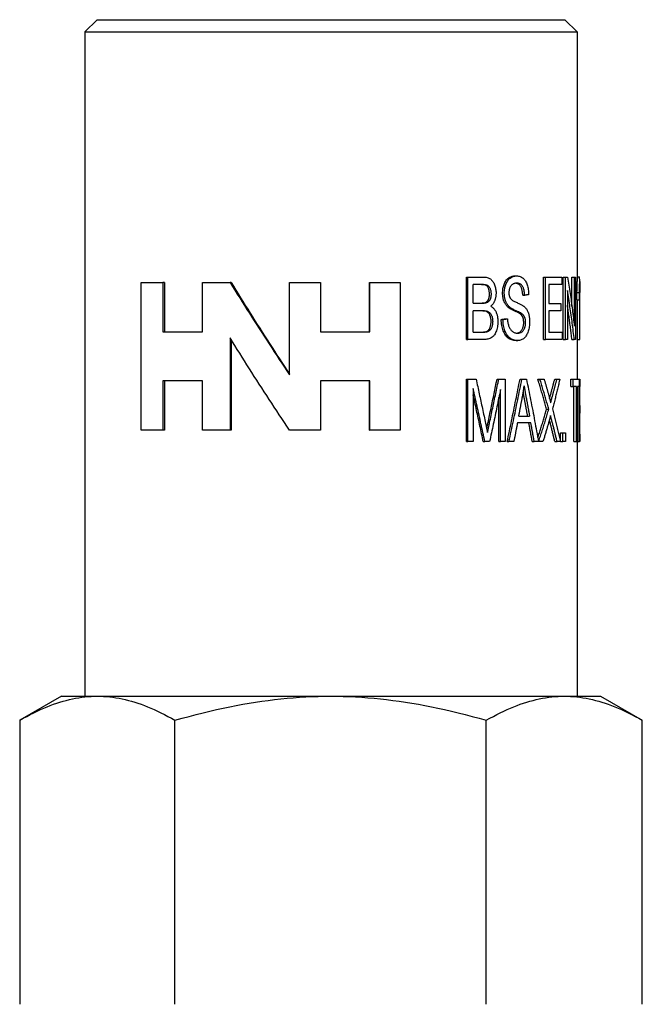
# Model space of a CAD drawing. Header units: millimetres. Extents: x 51 to 3773, y 35 to 413.
# Tile 4 of 11: x 298 to 323, y 270 to 310. Entities that reach past the tile are written whole.
import ezdxf

# ---------------------------------------------------------------- set-up
doc = ezdxf.new("R2010")
doc.units = ezdxf.units.MM
doc.layers.add('DETAIL', color=2, linetype='Continuous')

msp = doc.modelspace()

# ---------------------------------------------------------------- linework, layer by layer
at = {"layer": 'DETAIL'}
for p, q in [((301.228, 310.17), (300.728, 309.67)), ((301.228, 310.17), (320.228, 310.17)), ((320.228, 310.17), (320.728, 309.67)), ((300.728, 309.67), (320.728, 309.67)), ((300.728, 309.67), (300.728, 282.67)), ((320.728, 309.67), (320.728, 299.526)), ((303.023, 299.487), (303.897, 299.487)), ((303.023, 293.487), (303.023, 299.487)), ((303.897, 299.487), (303.897, 297.487)), ((303.965, 299.487), (303.897, 299.487)), ((303.965, 299.487), (303.965, 297.487)), ((305.511, 299.487), (306.63, 299.487)), ((305.511, 297.487), (305.511, 299.487)), ((306.671, 299.487), (306.63, 299.487)), ((309.041, 299.487), (310.296, 299.487)), ((309.041, 295.739), (309.041, 299.487)), ((310.296, 299.487), (310.296, 297.487)), ((310.3, 299.487), (310.296, 299.487)), ((310.3, 299.487), (310.3, 297.487)), ((312.294, 299.487), (312.309, 299.487)), ((312.294, 297.487), (312.294, 299.487)), ((312.309, 299.487), (313.541, 299.487)), ((312.309, 297.487), (312.309, 299.487)), ((313.541, 299.487), (313.541, 293.487)), ((316.225, 299.709), (316.28, 299.709)), ((316.225, 297.169), (316.225, 299.709)), ((316.28, 299.709), (316.907, 299.709)), ((316.28, 297.169), (316.28, 299.709)), ((316.505, 298.643), (316.505, 299.409)), ((316.837, 299.409), (316.505, 299.409)), ((318.192, 299.754), (318.266, 299.754)), ((319.358, 299.709), (319.444, 299.709)), ((319.358, 297.169), (319.358, 299.709)), ((319.444, 299.709), (320.097, 299.709)), ((319.444, 297.169), (319.444, 299.709)), ((319.578, 299.409), (319.578, 298.633)), ((320.097, 299.409), (319.578, 299.409)), ((320.097, 299.709), (320.097, 299.409)), ((320.152, 299.709), (320.246, 299.709)), ((320.152, 297.169), (320.152, 299.709)), ((320.246, 299.709), (320.335, 299.709)), ((320.246, 297.169), (320.246, 299.709)), ((320.515, 299.709), (320.613, 299.709)), ((320.515, 298.515), (320.515, 299.709)), ((320.613, 299.709), (320.663, 299.709)), ((320.613, 297.715), (320.613, 299.709)), ((320.663, 299.709), (320.663, 297.169)), ((320.728, 299.719), (320.827, 299.719)), ((320.828, 299.526), (320.828, 299.136)), ((318.518, 298.97), (318.596, 298.97)), ((320.33, 299.163), (320.33, 297.169)), ((320.716, 299.082), (320.816, 299.082)), ((320.716, 298.78), (320.716, 299.082)), ((320.816, 298.78), (320.816, 299.082)), ((320.828, 297.169), (320.828, 299.118)), ((316.505, 298.643), (316.863, 298.643)), ((319.578, 298.633), (320.069, 298.633)), ((320.069, 298.633), (320.069, 298.333)), ((320.716, 298.78), (320.816, 298.78)), ((320.728, 298.78), (320.728, 295.559)), ((316.505, 297.469), (316.505, 298.342)), ((316.888, 298.342), (316.505, 298.342)), ((317.901, 298.501), (317.973, 298.501)), ((318.405, 298.217), (318.482, 298.217)), ((319.578, 298.333), (319.578, 297.469)), ((320.069, 298.333), (319.578, 298.333)), ((317.643, 297.986), (317.712, 297.986)), ((317.824, 298.013), (317.895, 298.013)), ((303.897, 297.487), (305.511, 297.487)), ((310.296, 297.487), (312.309, 297.487)), ((316.505, 297.469), (316.917, 297.469)), ((317, 297.481), (317.063, 297.481)), ((319.578, 297.469), (320.115, 297.469)), ((320.115, 297.469), (320.115, 297.169)), ((306.63, 297.235), (306.63, 293.487)), ((306.671, 297.169), (306.671, 293.487)), ((316.225, 297.169), (316.28, 297.169)), ((316.916, 297.169), (316.28, 297.169)), ((318.242, 297.127), (318.317, 297.127)), ((319.358, 297.169), (319.444, 297.169)), ((320.115, 297.169), (319.444, 297.169)), ((320.152, 297.169), (320.246, 297.169)), ((320.33, 297.169), (320.246, 297.169)), ((320.511, 297.169), (320.609, 297.169)), ((320.663, 297.169), (320.609, 297.169)), ((320.728, 297.169), (320.828, 297.169)), ((303.897, 295.487), (303.897, 293.487)), ((305.511, 295.487), (303.897, 295.487)), ((303.965, 295.487), (303.965, 293.487)), ((305.511, 293.487), (305.511, 295.487)), ((310.296, 295.487), (310.296, 293.487)), ((312.309, 295.487), (310.296, 295.487)), ((310.3, 295.487), (310.3, 293.487)), ((312.294, 293.487), (312.294, 295.487)), ((312.309, 293.487), (312.309, 295.487)), ((316.228, 295.559), (316.283, 295.559)), ((316.228, 293.019), (316.228, 295.559)), ((316.283, 295.559), (316.62, 295.559)), ((316.283, 293.019), (316.283, 295.559)), ((317.473, 295.559), (317.541, 295.559)), ((317.541, 295.559), (317.805, 295.559)), ((317.805, 295.559), (317.805, 293.019)), ((318.405, 295.559), (318.482, 295.559)), ((318.482, 295.559), (318.667, 295.559)), ((319.129, 295.559), (319.213, 295.559)), ((319.213, 295.559), (319.383, 295.559)), ((319.813, 295.559), (319.904, 295.559)), ((319.904, 295.559), (320.023, 295.559)), ((320.464, 295.559), (320.561, 295.559)), ((320.464, 295.259), (320.464, 295.559)), ((320.561, 295.559), (320.804, 295.559)), ((320.561, 295.259), (320.561, 295.559)), ((320.804, 295.559), (320.819, 295.559)), ((320.804, 295.559), (320.804, 295.259)), ((320.819, 295.559), (320.828, 295.559)), ((320.819, 293.019), (320.819, 295.559)), ((320.828, 295.559), (320.828, 295.259)), ((316.5, 295.182), (316.5, 293.019)), ((317.616, 293.019), (317.616, 295.145)), ((320.464, 295.259), (320.561, 295.259)), ((320.693, 295.259), (320.561, 295.259)), ((320.595, 293.019), (320.595, 295.259)), ((320.693, 293.019), (320.693, 295.259)), ((320.734, 295.259), (320.734, 293.019)), ((320.804, 295.259), (320.734, 295.259)), ((320.827, 295.259), (320.827, 294.483)), ((320.828, 295.259), (320.827, 295.259)), ((317.547, 293.019), (317.547, 294.814)), ((319.484, 294.338), (319.572, 294.338)), ((320.827, 294.483), (320.828, 294.483)), ((320.827, 294.183), (320.827, 293.319)), ((320.828, 294.183), (320.827, 294.183)), ((320.828, 294.483), (320.828, 294.183)), ((318.843, 293.788), (318.302, 293.788)), ((318.354, 294.061), (318.794, 294.061)), ((303.897, 293.487), (303.023, 293.487)), ((303.965, 293.487), (303.897, 293.487)), ((306.63, 293.487), (305.511, 293.487)), ((306.671, 293.487), (306.63, 293.487)), ((310.296, 293.487), (309.041, 293.487)), ((310.3, 293.487), (310.296, 293.487)), ((312.294, 293.487), (312.309, 293.487)), ((313.541, 293.487), (312.309, 293.487)), ((320.056, 293.374), (320.149, 293.374)), ((320.056, 293.019), (320.056, 293.374)), ((320.149, 293.374), (320.249, 293.374)), ((320.149, 293.019), (320.149, 293.374)), ((320.249, 293.374), (320.249, 293.019)), ((316.228, 293.019), (316.283, 293.019)), ((316.5, 293.019), (316.283, 293.019)), ((316.914, 293.019), (316.976, 293.019)), ((317.168, 293.019), (316.976, 293.019)), ((317.547, 293.019), (317.616, 293.019)), ((317.805, 293.019), (317.616, 293.019)), ((317.882, 293.019), (317.954, 293.019)), ((318.152, 293.019), (317.954, 293.019)), ((318.901, 293.019), (318.983, 293.019)), ((319.157, 293.019), (318.983, 293.019)), ((319.157, 293.019), (319.162, 293.019)), ((319.337, 293.019), (319.162, 293.019)), ((319.82, 293.019), (319.911, 293.019)), ((320.045, 293.019), (319.911, 293.019)), ((320.056, 293.019), (320.149, 293.019)), ((320.249, 293.019), (320.149, 293.019)), ((320.595, 293.019), (320.693, 293.019)), ((320.734, 293.019), (320.693, 293.019)), ((320.728, 293.019), (320.728, 282.67)), ((320.734, 293.019), (320.819, 293.019)), ((320.828, 293.019), (320.819, 293.019)), ((320.827, 293.319), (320.828, 293.319)), ((320.828, 293.319), (320.828, 293.019)), ((299.778, 282.67), (298.095, 281.698)), ((299.778, 282.67), (301.237, 282.67)), ((301.237, 282.67), (310.711, 282.67)), ((310.711, 282.67), (320.203, 282.67)), ((320.203, 282.67), (321.678, 282.67)), ((321.678, 282.67), (323.361, 281.698)), ((298.084, 281.692), (298.084, 270.148)), ((304.389, 270.148), (304.389, 281.692)), ((317.033, 270.148), (317.033, 281.692)), ((323.372, 281.692), (323.361, 281.698)), ((323.372, 270.148), (323.372, 281.692))]:
    msp.add_line(p, q, dxfattribs=at)
at = {"layer": 'DETAIL', "flags": 128}
for points in [[(306.63, 299.487), (306.726, 299.331), (306.823, 299.175), (306.92, 299.019), (307.018, 298.862), (307.116, 298.706), (307.215, 298.55), (307.313, 298.394), (307.413, 298.238), (307.512, 298.082), (307.612, 297.926), (307.712, 297.769), (307.813, 297.613), (307.914, 297.457), (308.015, 297.301), (308.117, 297.145), (308.218, 296.989), (308.32, 296.833), (308.423, 296.676), (308.525, 296.52), (308.628, 296.364), (308.731, 296.208), (308.834, 296.052), (308.938, 295.896), (309.041, 295.739)], [(306.671, 299.487), (306.765, 299.332), (306.861, 299.177), (306.956, 299.022), (307.052, 298.867), (307.149, 298.712), (307.245, 298.557), (307.343, 298.401), (307.44, 298.246), (307.538, 298.091), (307.636, 297.936), (307.735, 297.781), (307.834, 297.626), (307.933, 297.471), (308.032, 297.316), (308.132, 297.161), (308.232, 297.006), (308.333, 296.851), (308.433, 296.695), (308.534, 296.54), (308.635, 296.385), (308.736, 296.23), (308.838, 296.075), (308.939, 295.92), (309.041, 295.765)], [(317.163, 299.02), (317.163, 299.051), (317.161, 299.081), (317.158, 299.11), (317.154, 299.138), (317.149, 299.166), (317.143, 299.192), (317.135, 299.217), (317.126, 299.242), (317.116, 299.265), (317.106, 299.286), (317.094, 299.305), (317.081, 299.323), (317.067, 299.338), (317.052, 299.352), (317.036, 299.363), (317.019, 299.373), (317, 299.382), (316.978, 299.389), (316.952, 299.395), (316.924, 299.4), (316.892, 299.404), (316.857, 299.407), (316.818, 299.409), (316.776, 299.409)], [(316.837, 299.409), (316.879, 299.409), (316.918, 299.407), (316.954, 299.404), (316.986, 299.4), (317.015, 299.395), (317.04, 299.389), (317.063, 299.382), (317.082, 299.373), (317.099, 299.363), (317.115, 299.352), (317.13, 299.338), (317.144, 299.323), (317.157, 299.305), (317.169, 299.286), (317.18, 299.265), (317.19, 299.242), (317.199, 299.217), (317.207, 299.192), (317.213, 299.166), (317.218, 299.138), (317.222, 299.11), (317.225, 299.081), (317.227, 299.051), (317.228, 299.02)], [(316.907, 299.709), (316.952, 299.708), (316.995, 299.704), (317.035, 299.698), (317.073, 299.69), (317.108, 299.679), (317.141, 299.666), (317.172, 299.65), (317.201, 299.632), (317.227, 299.611), (317.252, 299.588), (317.276, 299.562), (317.298, 299.534), (317.318, 299.503), (317.337, 299.469), (317.354, 299.433), (317.37, 299.395), (317.384, 299.354), (317.397, 299.314), (317.407, 299.273), (317.415, 299.231), (317.422, 299.189), (317.427, 299.146), (317.43, 299.103), (317.43, 299.059)], [(317.697, 299.053), (317.698, 299.101), (317.701, 299.148), (317.706, 299.194), (317.713, 299.24), (317.722, 299.284), (317.733, 299.328), (317.745, 299.371), (317.76, 299.413), (317.776, 299.453), (317.794, 299.491), (317.814, 299.527), (317.835, 299.56), (317.859, 299.59), (317.884, 299.618), (317.91, 299.644), (317.938, 299.667), (317.968, 299.687), (317.998, 299.705), (318.028, 299.72), (318.06, 299.732), (318.092, 299.742), (318.124, 299.748), (318.158, 299.752), (318.192, 299.754)], [(317.767, 299.053), (317.768, 299.101), (317.771, 299.148), (317.776, 299.194), (317.783, 299.24), (317.792, 299.284), (317.803, 299.328), (317.815, 299.371), (317.83, 299.413), (317.846, 299.453), (317.865, 299.491), (317.885, 299.527), (317.907, 299.56), (317.93, 299.59), (317.955, 299.618), (317.982, 299.644), (318.01, 299.667), (318.04, 299.687), (318.07, 299.705), (318.101, 299.72), (318.133, 299.732), (318.165, 299.742), (318.198, 299.748), (318.232, 299.752), (318.266, 299.754)], [(318.274, 299.458), (318.247, 299.457), (318.222, 299.454), (318.197, 299.451), (318.174, 299.445), (318.152, 299.438), (318.131, 299.43), (318.111, 299.419), (318.093, 299.408), (318.075, 299.394), (318.059, 299.38), (318.044, 299.363), (318.031, 299.345), (318.018, 299.326), (318.007, 299.307), (317.997, 299.286), (317.987, 299.265), (317.979, 299.244), (317.972, 299.222), (317.966, 299.199), (317.961, 299.176), (317.958, 299.152), (317.955, 299.127), (317.953, 299.102), (317.953, 299.076)], [(318.518, 298.97), (318.516, 299.007), (318.512, 299.043), (318.508, 299.077), (318.504, 299.11), (318.498, 299.141), (318.492, 299.171), (318.485, 299.2), (318.477, 299.227), (318.468, 299.252), (318.459, 299.276), (318.449, 299.299), (318.438, 299.32), (318.426, 299.339), (318.414, 299.358), (318.4, 299.374), (318.386, 299.389), (318.37, 299.403), (318.354, 299.415), (318.336, 299.426), (318.318, 299.435), (318.299, 299.442), (318.278, 299.448), (318.257, 299.453), (318.235, 299.456)], [(318.266, 299.754), (318.304, 299.752), (318.34, 299.748), (318.374, 299.741), (318.408, 299.731), (318.44, 299.718), (318.47, 299.703), (318.5, 299.684), (318.528, 299.663), (318.555, 299.639), (318.58, 299.612), (318.603, 299.582), (318.625, 299.55), (318.645, 299.515), (318.663, 299.478), (318.68, 299.438), (318.695, 299.395), (318.708, 299.35), (318.72, 299.303), (318.73, 299.255), (318.739, 299.206), (318.746, 299.155), (318.751, 299.103), (318.754, 299.05), (318.756, 298.995)], [(318.596, 298.97), (318.593, 299.009), (318.59, 299.047), (318.585, 299.083), (318.58, 299.118), (318.574, 299.151), (318.567, 299.182), (318.559, 299.212), (318.55, 299.239), (318.541, 299.266), (318.53, 299.29), (318.519, 299.313), (318.506, 299.335), (318.493, 299.354), (318.479, 299.372), (318.463, 299.388), (318.447, 299.403), (318.429, 299.416), (318.41, 299.427), (318.39, 299.436), (318.369, 299.444), (318.347, 299.45), (318.324, 299.454), (318.3, 299.457), (318.274, 299.458)], [(320.335, 299.709), (320.349, 299.626), (320.363, 299.543), (320.376, 299.46), (320.389, 299.377), (320.402, 299.294), (320.415, 299.211), (320.428, 299.128), (320.44, 299.045), (320.452, 298.961), (320.465, 298.878), (320.476, 298.795), (320.488, 298.712), (320.5, 298.629), (320.511, 298.546), (320.522, 298.463), (320.533, 298.38), (320.543, 298.297), (320.554, 298.214), (320.564, 298.131), (320.574, 298.048), (320.584, 297.964), (320.594, 297.881), (320.603, 297.798), (320.613, 297.715)], [(320.716, 299.082), (320.717, 299.097), (320.718, 299.112), (320.719, 299.127), (320.72, 299.143), (320.721, 299.159), (320.722, 299.176), (320.723, 299.192), (320.723, 299.21), (320.724, 299.227), (320.725, 299.245), (320.725, 299.264), (320.725, 299.283), (320.726, 299.302), (320.726, 299.321), (320.727, 299.341), (320.727, 299.361), (320.727, 299.382), (320.727, 299.403), (320.727, 299.423), (320.727, 299.444), (320.728, 299.465), (320.728, 299.485), (320.728, 299.505), (320.728, 299.526)], [(320.816, 299.082), (320.818, 299.103), (320.819, 299.124), (320.82, 299.146), (320.822, 299.169), (320.823, 299.193), (320.824, 299.217), (320.824, 299.242), (320.825, 299.268), (320.826, 299.295), (320.826, 299.322), (320.827, 299.35), (320.827, 299.379), (320.827, 299.408), (320.827, 299.437), (320.828, 299.466), (320.828, 299.495), (320.828, 299.523), (320.828, 299.552), (320.828, 299.58), (320.828, 299.608), (320.827, 299.636), (320.827, 299.664), (320.827, 299.691), (320.827, 299.719)], [(317.003, 298.672), (317.016, 298.678), (317.029, 298.686), (317.041, 298.694), (317.052, 298.703), (317.063, 298.712), (317.073, 298.723), (317.083, 298.734), (317.092, 298.745), (317.101, 298.757), (317.109, 298.77), (317.116, 298.784), (317.123, 298.798), (317.13, 298.813), (317.136, 298.829), (317.141, 298.845), (317.146, 298.862), (317.15, 298.88), (317.153, 298.898), (317.156, 298.917), (317.159, 298.936), (317.161, 298.956), (317.162, 298.977), (317.163, 298.998), (317.163, 299.02)], [(317.228, 299.02), (317.227, 298.998), (317.227, 298.977), (317.225, 298.956), (317.223, 298.936), (317.221, 298.917), (317.218, 298.898), (317.214, 298.88), (317.21, 298.862), (317.205, 298.845), (317.2, 298.829), (317.194, 298.813), (317.187, 298.798), (317.18, 298.784), (317.173, 298.77), (317.164, 298.757), (317.156, 298.745), (317.147, 298.734), (317.137, 298.723), (317.126, 298.712), (317.115, 298.703), (317.104, 298.694), (317.092, 298.686), (317.079, 298.678), (317.066, 298.672)], [(317.43, 299.059), (317.43, 299.032), (317.429, 299.005), (317.427, 298.979), (317.425, 298.953), (317.421, 298.927), (317.417, 298.901), (317.412, 298.876), (317.407, 298.851), (317.4, 298.826), (317.393, 298.801), (317.385, 298.777), (317.377, 298.753), (317.368, 298.729), (317.357, 298.707), (317.347, 298.685), (317.335, 298.663), (317.322, 298.643), (317.309, 298.623), (317.295, 298.604), (317.28, 298.586), (317.265, 298.568), (317.248, 298.552), (317.231, 298.536), (317.213, 298.521)], [(317.901, 298.501), (317.885, 298.517), (317.869, 298.534), (317.854, 298.552), (317.839, 298.57), (317.826, 298.588), (317.812, 298.608), (317.8, 298.628), (317.788, 298.648), (317.777, 298.67), (317.767, 298.692), (317.757, 298.714), (317.749, 298.737), (317.74, 298.761), (317.733, 298.785), (317.726, 298.81), (317.72, 298.835), (317.715, 298.861), (317.71, 298.887), (317.706, 298.913), (317.703, 298.94), (317.701, 298.968), (317.699, 298.996), (317.698, 299.024), (317.697, 299.053)], [(317.973, 298.501), (317.956, 298.517), (317.94, 298.534), (317.925, 298.552), (317.91, 298.57), (317.897, 298.588), (317.883, 298.608), (317.871, 298.628), (317.859, 298.648), (317.848, 298.67), (317.837, 298.692), (317.828, 298.714), (317.819, 298.737), (317.811, 298.761), (317.803, 298.785), (317.796, 298.81), (317.79, 298.835), (317.785, 298.861), (317.78, 298.887), (317.776, 298.913), (317.773, 298.94), (317.77, 298.968), (317.769, 298.996), (317.768, 299.024), (317.767, 299.053)], [(317.953, 299.076), (317.953, 299.065), (317.953, 299.054), (317.954, 299.043), (317.954, 299.032), (317.955, 299.021), (317.956, 299.01), (317.957, 299), (317.959, 298.99), (317.961, 298.98), (317.962, 298.97), (317.964, 298.96), (317.967, 298.951), (317.969, 298.941), (317.972, 298.932), (317.974, 298.923), (317.977, 298.914), (317.981, 298.906), (317.984, 298.897), (317.988, 298.889), (317.991, 298.881), (317.995, 298.873), (318, 298.865), (318.004, 298.857), (318.008, 298.85)], [(318.756, 298.995), (318.75, 298.994), (318.743, 298.993), (318.737, 298.992), (318.73, 298.991), (318.723, 298.99), (318.717, 298.989), (318.71, 298.988), (318.704, 298.987), (318.697, 298.985), (318.69, 298.984), (318.684, 298.983), (318.677, 298.982), (318.67, 298.981), (318.664, 298.98), (318.657, 298.979), (318.65, 298.978), (318.643, 298.977), (318.637, 298.976), (318.63, 298.975), (318.623, 298.974), (318.616, 298.973), (318.61, 298.972), (318.603, 298.971), (318.596, 298.97)], [(320.609, 297.169), (320.6, 297.252), (320.59, 297.335), (320.58, 297.419), (320.57, 297.502), (320.56, 297.585), (320.55, 297.668), (320.539, 297.751), (320.529, 297.834), (320.518, 297.917), (320.506, 298), (320.495, 298.083), (320.483, 298.166), (320.472, 298.249), (320.46, 298.332), (320.448, 298.416), (320.435, 298.499), (320.423, 298.582), (320.41, 298.665), (320.397, 298.748), (320.384, 298.831), (320.371, 298.914), (320.357, 298.997), (320.344, 299.08), (320.33, 299.163)], [(320.828, 299.136), (320.828, 299.119), (320.828, 299.102), (320.828, 299.085), (320.827, 299.068), (320.827, 299.051), (320.827, 299.034), (320.827, 299.017), (320.827, 299), (320.826, 298.983), (320.826, 298.966), (320.825, 298.949), (320.825, 298.932), (320.824, 298.916), (320.824, 298.9), (320.823, 298.885), (320.822, 298.871), (320.822, 298.857), (320.821, 298.844), (320.82, 298.832), (320.819, 298.82), (320.819, 298.809), (320.818, 298.799), (320.817, 298.789), (320.816, 298.78)], [(316.802, 298.643), (316.814, 298.643), (316.825, 298.643), (316.837, 298.643), (316.847, 298.643), (316.858, 298.644), (316.868, 298.644), (316.878, 298.645), (316.888, 298.646), (316.897, 298.647), (316.906, 298.648), (316.915, 298.649), (316.923, 298.65), (316.931, 298.651), (316.939, 298.652), (316.947, 298.654), (316.954, 298.655), (316.962, 298.657), (316.968, 298.659), (316.975, 298.661), (316.981, 298.663), (316.987, 298.665), (316.993, 298.667), (316.998, 298.669), (317.003, 298.672)], [(317.066, 298.672), (317.061, 298.669), (317.056, 298.667), (317.05, 298.665), (317.044, 298.663), (317.037, 298.661), (317.031, 298.659), (317.024, 298.657), (317.017, 298.655), (317.009, 298.654), (317.002, 298.652), (316.994, 298.651), (316.985, 298.65), (316.977, 298.649), (316.968, 298.648), (316.959, 298.647), (316.949, 298.646), (316.939, 298.645), (316.929, 298.644), (316.919, 298.644), (316.909, 298.643), (316.898, 298.643), (316.886, 298.643), (316.875, 298.643), (316.863, 298.643)], [(318.008, 298.85), (318.019, 298.835), (318.031, 298.82), (318.046, 298.806), (318.064, 298.791), (318.084, 298.776), (318.106, 298.761), (318.13, 298.746), (318.157, 298.731), (318.186, 298.716), (318.217, 298.7), (318.25, 298.685), (318.286, 298.67), (318.321, 298.654), (318.354, 298.639), (318.386, 298.625), (318.415, 298.61), (318.442, 298.596), (318.468, 298.583), (318.491, 298.569), (318.512, 298.556), (318.532, 298.543), (318.549, 298.531), (318.565, 298.519), (318.579, 298.507)], [(317.23, 297.907), (317.229, 297.942), (317.227, 297.975), (317.224, 298.008), (317.219, 298.039), (317.212, 298.069), (317.205, 298.098), (317.195, 298.126), (317.185, 298.153), (317.173, 298.178), (317.16, 298.201), (317.146, 298.222), (317.131, 298.242), (317.115, 298.259), (317.098, 298.275), (317.079, 298.288), (317.06, 298.3), (317.039, 298.31), (317.015, 298.319), (316.99, 298.326), (316.962, 298.332), (316.932, 298.336), (316.899, 298.34), (316.864, 298.342), (316.827, 298.342)], [(316.888, 298.342), (316.926, 298.342), (316.961, 298.34), (316.994, 298.336), (317.024, 298.332), (317.052, 298.326), (317.078, 298.319), (317.102, 298.31), (317.123, 298.3), (317.143, 298.288), (317.161, 298.275), (317.179, 298.259), (317.195, 298.242), (317.21, 298.222), (317.224, 298.201), (317.237, 298.178), (317.249, 298.153), (317.26, 298.126), (317.269, 298.098), (317.277, 298.069), (317.284, 298.039), (317.288, 298.008), (317.292, 297.975), (317.294, 297.942), (317.295, 297.907)], [(317.213, 298.521), (317.236, 298.509), (317.258, 298.495), (317.28, 298.481), (317.3, 298.465), (317.319, 298.448), (317.338, 298.429), (317.356, 298.409), (317.372, 298.388), (317.388, 298.366), (317.403, 298.342), (317.417, 298.317), (317.43, 298.29), (317.442, 298.263), (317.453, 298.234), (317.463, 298.205), (317.471, 298.175), (317.479, 298.144), (317.486, 298.113), (317.492, 298.08), (317.496, 298.047), (317.5, 298.013), (317.503, 297.977), (317.504, 297.942), (317.505, 297.905)], [(318.405, 298.217), (318.396, 298.224), (318.384, 298.231), (318.371, 298.24), (318.356, 298.249), (318.339, 298.258), (318.321, 298.268), (318.3, 298.279), (318.278, 298.29), (318.253, 298.302), (318.227, 298.315), (318.199, 298.328), (318.169, 298.342), (318.138, 298.355), (318.109, 298.369), (318.082, 298.383), (318.056, 298.397), (318.031, 298.41), (318.008, 298.424), (317.986, 298.437), (317.966, 298.45), (317.948, 298.463), (317.931, 298.476), (317.915, 298.489), (317.901, 298.501)], [(318.482, 298.217), (318.472, 298.224), (318.461, 298.231), (318.448, 298.24), (318.432, 298.249), (318.415, 298.258), (318.397, 298.268), (318.376, 298.279), (318.353, 298.29), (318.329, 298.302), (318.302, 298.315), (318.274, 298.328), (318.243, 298.342), (318.213, 298.355), (318.183, 298.369), (318.155, 298.383), (318.129, 298.397), (318.104, 298.41), (318.081, 298.424), (318.059, 298.437), (318.039, 298.45), (318.02, 298.463), (318.003, 298.476), (317.987, 298.489), (317.973, 298.501)], [(318.556, 297.858), (318.555, 297.878), (318.555, 297.898), (318.553, 297.917), (318.552, 297.935), (318.55, 297.953), (318.547, 297.971), (318.544, 297.988), (318.54, 298.005), (318.536, 298.021), (318.532, 298.037), (318.527, 298.053), (318.521, 298.068), (318.515, 298.082), (318.508, 298.096), (318.501, 298.11), (318.493, 298.124), (318.484, 298.137), (318.475, 298.149), (318.465, 298.162), (318.454, 298.173), (318.443, 298.185), (318.431, 298.196), (318.419, 298.206), (318.405, 298.217)], [(318.634, 297.858), (318.634, 297.878), (318.633, 297.898), (318.632, 297.917), (318.63, 297.935), (318.628, 297.953), (318.625, 297.971), (318.622, 297.988), (318.618, 298.005), (318.614, 298.021), (318.61, 298.037), (318.605, 298.053), (318.599, 298.068), (318.593, 298.082), (318.586, 298.096), (318.579, 298.11), (318.571, 298.124), (318.562, 298.137), (318.552, 298.149), (318.542, 298.162), (318.532, 298.173), (318.52, 298.185), (318.508, 298.196), (318.495, 298.206), (318.482, 298.217)], [(318.579, 298.507), (318.597, 298.49), (318.615, 298.471), (318.631, 298.452), (318.647, 298.433), (318.662, 298.412), (318.676, 298.391), (318.689, 298.369), (318.702, 298.346), (318.713, 298.323), (318.724, 298.298), (318.734, 298.273), (318.743, 298.248), (318.751, 298.221), (318.759, 298.194), (318.765, 298.166), (318.771, 298.138), (318.777, 298.109), (318.781, 298.079), (318.785, 298.049), (318.789, 298.018), (318.791, 297.986), (318.793, 297.954), (318.794, 297.921), (318.794, 297.888)], [(320.511, 297.169), (320.505, 297.227), (320.498, 297.285), (320.492, 297.343), (320.485, 297.401), (320.478, 297.459), (320.471, 297.517), (320.464, 297.575), (320.457, 297.633), (320.45, 297.691), (320.442, 297.749), (320.435, 297.807), (320.427, 297.865), (320.42, 297.923), (320.412, 297.981), (320.404, 298.039), (320.396, 298.097), (320.388, 298.155), (320.38, 298.213), (320.372, 298.271), (320.364, 298.329), (320.356, 298.387), (320.347, 298.445), (320.339, 298.503), (320.33, 298.561)], [(317.505, 297.905), (317.503, 297.846), (317.5, 297.789), (317.493, 297.733), (317.485, 297.679), (317.473, 297.626), (317.46, 297.574), (317.444, 297.525), (317.427, 297.48), (317.409, 297.438), (317.389, 297.401), (317.369, 297.367), (317.347, 297.338), (317.323, 297.311), (317.297, 297.287), (317.27, 297.265), (317.24, 297.245), (317.209, 297.227), (317.175, 297.212), (317.139, 297.199), (317.1, 297.188), (317.059, 297.18), (317.014, 297.174), (316.966, 297.17), (316.916, 297.169)], [(317, 297.481), (317.018, 297.487), (317.035, 297.493), (317.051, 297.501), (317.067, 297.509), (317.081, 297.518), (317.095, 297.528), (317.108, 297.539), (317.12, 297.551), (317.132, 297.563), (317.143, 297.578), (317.154, 297.593), (317.164, 297.61), (317.173, 297.629), (317.182, 297.648), (317.191, 297.669), (317.199, 297.692), (317.206, 297.716), (317.212, 297.74), (317.218, 297.766), (317.222, 297.792), (317.225, 297.819), (317.228, 297.848), (317.229, 297.877), (317.23, 297.907)], [(317.295, 297.907), (317.294, 297.877), (317.293, 297.848), (317.29, 297.819), (317.287, 297.792), (317.283, 297.766), (317.277, 297.74), (317.271, 297.716), (317.264, 297.692), (317.256, 297.669), (317.247, 297.648), (317.238, 297.629), (317.228, 297.61), (317.218, 297.593), (317.207, 297.578), (317.196, 297.563), (317.184, 297.551), (317.172, 297.539), (317.159, 297.528), (317.145, 297.518), (317.13, 297.509), (317.114, 297.501), (317.098, 297.493), (317.081, 297.487), (317.063, 297.481)], [(317.643, 297.986), (317.651, 297.987), (317.658, 297.989), (317.666, 297.99), (317.674, 297.991), (317.681, 297.992), (317.689, 297.993), (317.696, 297.994), (317.704, 297.995), (317.711, 297.996), (317.719, 297.998), (317.727, 297.999), (317.734, 298), (317.742, 298.001), (317.749, 298.002), (317.757, 298.003), (317.764, 298.004), (317.772, 298.005), (317.779, 298.007), (317.787, 298.008), (317.794, 298.009), (317.802, 298.01), (317.809, 298.011), (317.817, 298.012), (317.824, 298.013)], [(318.242, 297.127), (318.197, 297.128), (318.153, 297.133), (318.112, 297.141), (318.071, 297.152), (318.033, 297.166), (317.996, 297.183), (317.961, 297.204), (317.928, 297.227), (317.897, 297.254), (317.867, 297.284), (317.839, 297.317), (317.812, 297.353), (317.787, 297.393), (317.764, 297.435), (317.743, 297.481), (317.723, 297.529), (317.705, 297.581), (317.69, 297.633), (317.676, 297.688), (317.665, 297.744), (317.656, 297.802), (317.65, 297.862), (317.645, 297.923), (317.643, 297.986)], [(317.712, 297.986), (317.72, 297.987), (317.728, 297.989), (317.735, 297.99), (317.743, 297.991), (317.751, 297.992), (317.758, 297.993), (317.766, 297.994), (317.774, 297.995), (317.781, 297.996), (317.789, 297.998), (317.797, 297.999), (317.804, 298), (317.812, 298.001), (317.819, 298.002), (317.827, 298.003), (317.835, 298.004), (317.842, 298.005), (317.85, 298.007), (317.857, 298.008), (317.865, 298.009), (317.872, 298.01), (317.88, 298.011), (317.887, 298.012), (317.895, 298.013)], [(318.317, 297.127), (318.271, 297.128), (318.228, 297.133), (318.185, 297.141), (318.145, 297.152), (318.106, 297.166), (318.069, 297.183), (318.034, 297.204), (318, 297.227), (317.969, 297.254), (317.938, 297.284), (317.91, 297.317), (317.883, 297.353), (317.858, 297.393), (317.835, 297.435), (317.813, 297.481), (317.793, 297.529), (317.775, 297.581), (317.759, 297.633), (317.746, 297.688), (317.735, 297.744), (317.726, 297.802), (317.719, 297.862), (317.714, 297.923), (317.712, 297.986)], [(317.895, 298.013), (317.899, 297.967), (317.903, 297.922), (317.909, 297.879), (317.916, 297.839), (317.924, 297.801), (317.933, 297.765), (317.943, 297.731), (317.954, 297.7), (317.966, 297.67), (317.98, 297.642), (317.996, 297.615), (318.013, 297.589), (318.032, 297.565), (318.052, 297.543), (318.073, 297.522), (318.097, 297.502), (318.121, 297.485), (318.146, 297.469), (318.171, 297.456), (318.197, 297.446), (318.224, 297.437), (318.251, 297.431), (318.279, 297.428), (318.308, 297.427)], [(318.27, 297.429), (318.292, 297.432), (318.314, 297.437), (318.334, 297.443), (318.354, 297.452), (318.374, 297.461), (318.392, 297.472), (318.41, 297.485), (318.427, 297.499), (318.443, 297.514), (318.458, 297.531), (318.472, 297.548), (318.485, 297.567), (318.496, 297.587), (318.507, 297.608), (318.516, 297.63), (318.524, 297.653), (318.532, 297.677), (318.538, 297.702), (318.543, 297.727), (318.548, 297.752), (318.551, 297.778), (318.554, 297.804), (318.555, 297.831), (318.556, 297.858)], [(318.308, 297.427), (318.333, 297.428), (318.357, 297.43), (318.38, 297.435), (318.403, 297.441), (318.425, 297.449), (318.446, 297.459), (318.466, 297.47), (318.486, 297.484), (318.504, 297.499), (318.521, 297.515), (318.537, 297.533), (318.552, 297.552), (318.565, 297.572), (318.577, 297.593), (318.588, 297.616), (318.598, 297.641), (318.606, 297.666), (318.614, 297.692), (318.62, 297.718), (318.625, 297.745), (318.629, 297.772), (318.632, 297.801), (318.633, 297.829), (318.634, 297.858)], [(318.794, 297.888), (318.793, 297.837), (318.791, 297.787), (318.786, 297.738), (318.78, 297.69), (318.772, 297.643), (318.762, 297.596), (318.751, 297.55), (318.737, 297.505), (318.722, 297.462), (318.706, 297.421), (318.687, 297.382), (318.667, 297.346), (318.646, 297.312), (318.622, 297.281), (318.598, 297.253), (318.571, 297.226), (318.543, 297.203), (318.514, 297.183), (318.484, 297.166), (318.452, 297.152), (318.42, 297.141), (318.387, 297.133), (318.352, 297.128), (318.317, 297.127)], [(316.856, 297.469), (316.865, 297.469), (316.873, 297.469), (316.881, 297.47), (316.889, 297.47), (316.896, 297.47), (316.904, 297.47), (316.911, 297.47), (316.918, 297.471), (316.924, 297.471), (316.931, 297.471), (316.937, 297.472), (316.943, 297.472), (316.949, 297.473), (316.955, 297.473), (316.96, 297.474), (316.966, 297.475), (316.971, 297.475), (316.976, 297.476), (316.98, 297.477), (316.985, 297.477), (316.989, 297.478), (316.993, 297.479), (316.997, 297.48), (317, 297.481)], [(317.063, 297.481), (317.06, 297.48), (317.056, 297.479), (317.052, 297.478), (317.047, 297.477), (317.043, 297.477), (317.038, 297.476), (317.033, 297.475), (317.028, 297.475), (317.023, 297.474), (317.017, 297.473), (317.011, 297.473), (317.006, 297.472), (316.999, 297.472), (316.993, 297.471), (316.986, 297.471), (316.98, 297.471), (316.973, 297.47), (316.965, 297.47), (316.958, 297.47), (316.95, 297.47), (316.942, 297.47), (316.934, 297.469), (316.926, 297.469), (316.917, 297.469)], [(309.041, 293.487), (308.938, 293.643), (308.834, 293.799), (308.731, 293.955), (308.628, 294.112), (308.525, 294.268), (308.423, 294.424), (308.32, 294.58), (308.218, 294.736), (308.117, 294.892), (308.015, 295.049), (307.914, 295.205), (307.813, 295.361), (307.712, 295.517), (307.612, 295.673), (307.512, 295.829), (307.413, 295.985), (307.313, 296.142), (307.215, 296.298), (307.116, 296.454), (307.018, 296.61), (306.92, 296.766), (306.823, 296.922), (306.726, 297.078), (306.63, 297.235)], [(316.62, 295.559), (316.636, 295.484), (316.653, 295.409), (316.669, 295.334), (316.685, 295.26), (316.702, 295.185), (316.718, 295.11), (316.734, 295.035), (316.75, 294.96), (316.766, 294.885), (316.783, 294.81), (316.799, 294.735), (316.815, 294.66), (316.831, 294.585), (316.847, 294.51), (316.863, 294.435), (316.879, 294.36), (316.895, 294.285), (316.911, 294.21), (316.927, 294.135), (316.943, 294.06), (316.959, 293.986), (316.975, 293.911), (316.991, 293.836), (317.007, 293.761)], [(317.105, 293.792), (317.121, 293.865), (317.137, 293.939), (317.152, 294.013), (317.168, 294.086), (317.183, 294.16), (317.199, 294.234), (317.214, 294.307), (317.23, 294.381), (317.245, 294.455), (317.261, 294.528), (317.276, 294.602), (317.291, 294.675), (317.307, 294.749), (317.322, 294.823), (317.337, 294.896), (317.353, 294.97), (317.368, 295.044), (317.383, 295.117), (317.398, 295.191), (317.413, 295.265), (317.428, 295.338), (317.443, 295.412), (317.458, 295.486), (317.473, 295.559)], [(317.169, 293.792), (317.185, 293.865), (317.201, 293.939), (317.217, 294.013), (317.232, 294.086), (317.248, 294.16), (317.264, 294.234), (317.279, 294.307), (317.295, 294.381), (317.31, 294.455), (317.326, 294.528), (317.342, 294.602), (317.357, 294.675), (317.372, 294.749), (317.388, 294.823), (317.403, 294.896), (317.419, 294.97), (317.434, 295.044), (317.449, 295.117), (317.465, 295.191), (317.48, 295.265), (317.495, 295.338), (317.511, 295.412), (317.526, 295.486), (317.541, 295.559)], [(317.882, 293.019), (317.905, 293.125), (317.928, 293.231), (317.95, 293.337), (317.973, 293.443), (317.995, 293.548), (318.017, 293.654), (318.04, 293.76), (318.062, 293.866), (318.084, 293.972), (318.106, 294.078), (318.128, 294.183), (318.149, 294.289), (318.171, 294.395), (318.193, 294.501), (318.214, 294.607), (318.236, 294.713), (318.257, 294.818), (318.279, 294.924), (318.3, 295.03), (318.321, 295.136), (318.342, 295.242), (318.363, 295.348), (318.384, 295.453), (318.405, 295.559)], [(317.954, 293.019), (317.977, 293.125), (318, 293.231), (318.022, 293.337), (318.045, 293.443), (318.068, 293.548), (318.09, 293.654), (318.113, 293.76), (318.135, 293.866), (318.157, 293.972), (318.18, 294.078), (318.202, 294.183), (318.224, 294.289), (318.246, 294.395), (318.268, 294.501), (318.289, 294.607), (318.311, 294.713), (318.333, 294.818), (318.354, 294.924), (318.376, 295.03), (318.397, 295.136), (318.419, 295.242), (318.44, 295.348), (318.461, 295.453), (318.482, 295.559)], [(318.667, 295.559), (318.688, 295.453), (318.71, 295.348), (318.731, 295.242), (318.752, 295.136), (318.773, 295.03), (318.795, 294.924), (318.816, 294.818), (318.836, 294.713), (318.857, 294.607), (318.878, 294.501), (318.898, 294.395), (318.919, 294.289), (318.939, 294.183), (318.96, 294.078), (318.98, 293.972), (319, 293.866), (319.02, 293.76), (319.04, 293.654), (319.06, 293.548), (319.079, 293.443), (319.099, 293.337), (319.119, 293.231), (319.138, 293.125), (319.157, 293.019)], [(319.484, 294.338), (319.47, 294.389), (319.456, 294.439), (319.442, 294.49), (319.428, 294.541), (319.414, 294.592), (319.399, 294.643), (319.385, 294.694), (319.37, 294.745), (319.356, 294.796), (319.341, 294.847), (319.326, 294.898), (319.312, 294.948), (319.297, 294.999), (319.282, 295.05), (319.267, 295.101), (319.252, 295.152), (319.237, 295.203), (319.222, 295.254), (319.206, 295.305), (319.191, 295.356), (319.175, 295.407), (319.16, 295.457), (319.144, 295.508), (319.129, 295.559)], [(319.572, 294.338), (319.558, 294.389), (319.544, 294.439), (319.529, 294.49), (319.515, 294.541), (319.5, 294.592), (319.486, 294.643), (319.471, 294.694), (319.457, 294.745), (319.442, 294.796), (319.427, 294.847), (319.412, 294.898), (319.398, 294.948), (319.383, 294.999), (319.367, 295.05), (319.352, 295.101), (319.337, 295.152), (319.322, 295.203), (319.306, 295.254), (319.291, 295.305), (319.276, 295.356), (319.26, 295.407), (319.244, 295.457), (319.229, 295.508), (319.213, 295.559)], [(319.383, 295.559), (319.391, 295.532), (319.4, 295.505), (319.408, 295.478), (319.416, 295.451), (319.423, 295.424), (319.431, 295.397), (319.439, 295.37), (319.447, 295.342), (319.455, 295.315), (319.463, 295.288), (319.471, 295.261), (319.479, 295.234), (319.486, 295.207), (319.494, 295.18), (319.502, 295.153), (319.51, 295.126), (319.517, 295.099), (319.525, 295.071), (319.533, 295.044), (319.54, 295.017), (319.548, 294.99), (319.556, 294.963), (319.563, 294.936), (319.571, 294.909)], [(319.636, 294.884), (319.643, 294.912), (319.651, 294.94), (319.659, 294.968), (319.666, 294.996), (319.674, 295.024), (319.682, 295.053), (319.689, 295.081), (319.697, 295.109), (319.704, 295.137), (319.711, 295.165), (319.719, 295.193), (319.726, 295.221), (319.734, 295.25), (319.741, 295.278), (319.748, 295.306), (319.756, 295.334), (319.763, 295.362), (319.77, 295.39), (319.777, 295.419), (319.785, 295.447), (319.792, 295.475), (319.799, 295.503), (319.806, 295.531), (319.813, 295.559)], [(320.023, 295.559), (320.012, 295.509), (320, 295.459), (319.988, 295.408), (319.976, 295.358), (319.964, 295.308), (319.952, 295.257), (319.94, 295.207), (319.928, 295.157), (319.916, 295.106), (319.903, 295.056), (319.891, 295.006), (319.878, 294.955), (319.866, 294.905), (319.853, 294.855), (319.84, 294.804), (319.828, 294.754), (319.815, 294.704), (319.802, 294.653), (319.789, 294.603), (319.776, 294.553), (319.762, 294.502), (319.749, 294.452), (319.736, 294.402), (319.722, 294.351)], [(319.725, 294.884), (319.733, 294.912), (319.74, 294.94), (319.748, 294.968), (319.756, 294.996), (319.763, 295.024), (319.771, 295.053), (319.779, 295.081), (319.786, 295.109), (319.794, 295.137), (319.801, 295.165), (319.809, 295.193), (319.816, 295.221), (319.824, 295.25), (319.831, 295.278), (319.839, 295.306), (319.846, 295.334), (319.853, 295.362), (319.861, 295.39), (319.868, 295.419), (319.875, 295.447), (319.882, 295.475), (319.89, 295.503), (319.897, 295.531), (319.904, 295.559)], [(316.976, 293.019), (316.957, 293.109), (316.937, 293.199), (316.918, 293.29), (316.898, 293.38), (316.879, 293.47), (316.859, 293.56), (316.839, 293.65), (316.82, 293.74), (316.8, 293.83), (316.78, 293.92), (316.76, 294.01), (316.741, 294.101), (316.721, 294.191), (316.701, 294.281), (316.681, 294.371), (316.661, 294.461), (316.641, 294.551), (316.621, 294.641), (316.601, 294.731), (316.581, 294.821), (316.561, 294.911), (316.54, 295.002), (316.52, 295.092), (316.5, 295.182)], [(317.616, 295.145), (317.597, 295.056), (317.579, 294.968), (317.561, 294.879), (317.543, 294.791), (317.524, 294.702), (317.506, 294.614), (317.487, 294.525), (317.469, 294.436), (317.45, 294.348), (317.432, 294.259), (317.413, 294.171), (317.395, 294.082), (317.376, 293.994), (317.357, 293.905), (317.338, 293.816), (317.32, 293.728), (317.301, 293.639), (317.282, 293.551), (317.263, 293.462), (317.244, 293.374), (317.225, 293.285), (317.206, 293.196), (317.187, 293.108), (317.168, 293.019)], [(318.499, 294.808), (318.503, 294.828), (318.507, 294.848), (318.511, 294.868), (318.514, 294.888), (318.518, 294.908), (318.521, 294.928), (318.525, 294.948), (318.528, 294.969), (318.531, 294.989), (318.534, 295.009), (318.538, 295.029), (318.541, 295.049), (318.544, 295.069), (318.546, 295.089), (318.549, 295.11), (318.552, 295.13), (318.555, 295.15), (318.557, 295.17), (318.56, 295.191), (318.562, 295.211), (318.565, 295.231), (318.567, 295.251), (318.569, 295.272), (318.571, 295.292)], [(318.583, 294.766), (318.581, 294.777), (318.579, 294.789), (318.577, 294.8), (318.575, 294.812), (318.573, 294.823), (318.571, 294.834), (318.568, 294.845), (318.566, 294.856), (318.564, 294.867), (318.562, 294.878), (318.56, 294.889), (318.559, 294.9), (318.557, 294.911), (318.555, 294.921), (318.553, 294.932), (318.551, 294.943), (318.549, 294.953), (318.547, 294.963), (318.545, 294.973), (318.544, 294.984), (318.542, 294.994), (318.54, 295.004), (318.538, 295.014), (318.537, 295.024)], [(318.571, 295.292), (318.574, 295.275), (318.577, 295.257), (318.579, 295.239), (318.582, 295.22), (318.585, 295.202), (318.588, 295.182), (318.591, 295.163), (318.595, 295.142), (318.598, 295.122), (318.602, 295.101), (318.605, 295.08), (318.609, 295.058), (318.613, 295.036), (318.617, 295.013), (318.621, 294.99), (318.625, 294.967), (318.629, 294.943), (318.633, 294.919), (318.638, 294.894), (318.642, 294.869), (318.647, 294.844), (318.652, 294.818), (318.657, 294.792), (318.662, 294.766)], [(316.914, 293.019), (316.897, 293.099), (316.88, 293.178), (316.863, 293.257), (316.846, 293.337), (316.829, 293.416), (316.812, 293.496), (316.795, 293.575), (316.778, 293.654), (316.761, 293.734), (316.744, 293.813), (316.726, 293.892), (316.709, 293.972), (316.692, 294.051), (316.675, 294.131), (316.657, 294.21), (316.64, 294.289), (316.622, 294.369), (316.605, 294.448), (316.588, 294.527), (316.57, 294.607), (316.553, 294.686), (316.535, 294.766), (316.518, 294.845), (316.5, 294.924)], [(318.354, 294.061), (318.36, 294.092), (318.366, 294.123), (318.372, 294.154), (318.378, 294.185), (318.385, 294.217), (318.391, 294.248), (318.397, 294.279), (318.403, 294.31), (318.409, 294.341), (318.415, 294.372), (318.421, 294.403), (318.427, 294.434), (318.433, 294.466), (318.439, 294.497), (318.445, 294.528), (318.451, 294.559), (318.457, 294.59), (318.463, 294.621), (318.469, 294.652), (318.476, 294.684), (318.482, 294.715), (318.488, 294.746), (318.494, 294.777), (318.499, 294.808)], [(318.714, 294.061), (318.709, 294.09), (318.704, 294.12), (318.698, 294.149), (318.693, 294.178), (318.687, 294.208), (318.682, 294.237), (318.677, 294.266), (318.671, 294.296), (318.666, 294.325), (318.66, 294.354), (318.655, 294.384), (318.649, 294.413), (318.644, 294.443), (318.638, 294.472), (318.633, 294.501), (318.627, 294.531), (318.622, 294.56), (318.616, 294.589), (318.611, 294.619), (318.605, 294.648), (318.6, 294.677), (318.594, 294.707), (318.589, 294.736), (318.583, 294.766)], [(318.662, 294.766), (318.667, 294.736), (318.673, 294.707), (318.679, 294.677), (318.684, 294.648), (318.69, 294.619), (318.695, 294.589), (318.701, 294.56), (318.706, 294.531), (318.712, 294.501), (318.717, 294.472), (318.723, 294.443), (318.728, 294.413), (318.734, 294.384), (318.74, 294.354), (318.745, 294.325), (318.751, 294.296), (318.756, 294.266), (318.761, 294.237), (318.767, 294.208), (318.772, 294.178), (318.778, 294.149), (318.783, 294.12), (318.789, 294.09), (318.794, 294.061)], [(319.571, 294.909), (319.576, 294.892), (319.58, 294.876), (319.584, 294.86), (319.589, 294.844), (319.593, 294.829), (319.597, 294.814), (319.601, 294.799), (319.605, 294.785), (319.608, 294.771), (319.612, 294.757), (319.616, 294.743), (319.619, 294.73), (319.622, 294.717), (319.625, 294.705), (319.628, 294.693), (319.631, 294.681), (319.634, 294.669), (319.636, 294.658), (319.639, 294.647), (319.641, 294.636), (319.644, 294.626), (319.646, 294.616), (319.648, 294.606), (319.65, 294.597)], [(319.607, 294.777), (319.608, 294.781), (319.609, 294.786), (319.61, 294.79), (319.611, 294.795), (319.613, 294.799), (319.614, 294.803), (319.615, 294.808), (319.616, 294.812), (319.617, 294.817), (319.619, 294.821), (319.62, 294.825), (319.621, 294.83), (319.622, 294.834), (319.623, 294.839), (319.625, 294.843), (319.626, 294.848), (319.627, 294.852), (319.628, 294.857), (319.63, 294.861), (319.631, 294.866), (319.632, 294.87), (319.633, 294.875), (319.635, 294.879), (319.636, 294.884)], [(319.65, 294.597), (319.653, 294.608), (319.655, 294.62), (319.658, 294.631), (319.661, 294.643), (319.664, 294.654), (319.667, 294.666), (319.67, 294.677), (319.673, 294.689), (319.676, 294.701), (319.679, 294.713), (319.682, 294.725), (319.685, 294.736), (319.688, 294.748), (319.691, 294.76), (319.694, 294.773), (319.698, 294.785), (319.701, 294.797), (319.704, 294.809), (319.708, 294.821), (319.711, 294.834), (319.714, 294.846), (319.718, 294.859), (319.721, 294.871), (319.725, 294.884)], [(319.129, 293.175), (319.144, 293.224), (319.16, 293.272), (319.175, 293.32), (319.191, 293.369), (319.206, 293.417), (319.221, 293.466), (319.237, 293.514), (319.252, 293.563), (319.267, 293.611), (319.282, 293.659), (319.297, 293.708), (319.312, 293.756), (319.326, 293.805), (319.341, 293.853), (319.356, 293.902), (319.37, 293.95), (319.385, 293.999), (319.399, 294.047), (319.414, 294.095), (319.428, 294.144), (319.442, 294.192), (319.456, 294.241), (319.47, 294.289), (319.484, 294.338)], [(319.162, 293.019), (319.18, 293.074), (319.198, 293.129), (319.216, 293.184), (319.234, 293.239), (319.251, 293.294), (319.269, 293.349), (319.287, 293.404), (319.304, 293.459), (319.322, 293.514), (319.339, 293.569), (319.356, 293.624), (319.373, 293.678), (319.39, 293.733), (319.407, 293.788), (319.424, 293.843), (319.441, 293.898), (319.458, 293.953), (319.474, 294.008), (319.491, 294.063), (319.507, 294.118), (319.523, 294.173), (319.54, 294.228), (319.556, 294.283), (319.572, 294.338)], [(319.722, 294.351), (319.737, 294.296), (319.751, 294.24), (319.765, 294.185), (319.78, 294.129), (319.794, 294.074), (319.808, 294.018), (319.822, 293.963), (319.836, 293.907), (319.849, 293.852), (319.863, 293.796), (319.877, 293.741), (319.89, 293.685), (319.903, 293.63), (319.917, 293.574), (319.93, 293.519), (319.943, 293.463), (319.956, 293.408), (319.969, 293.352), (319.982, 293.297), (319.995, 293.241), (320.007, 293.186), (320.02, 293.13), (320.032, 293.075), (320.045, 293.019)], [(317.053, 293.542), (317.054, 293.551), (317.056, 293.56), (317.058, 293.569), (317.06, 293.579), (317.062, 293.588), (317.064, 293.598), (317.066, 293.607), (317.068, 293.617), (317.07, 293.627), (317.072, 293.637), (317.075, 293.647), (317.077, 293.658), (317.079, 293.668), (317.081, 293.679), (317.083, 293.689), (317.086, 293.7), (317.088, 293.711), (317.09, 293.722), (317.093, 293.734), (317.095, 293.745), (317.098, 293.756), (317.1, 293.768), (317.103, 293.78), (317.105, 293.792)], [(317.084, 293.385), (317.087, 293.397), (317.089, 293.409), (317.091, 293.422), (317.094, 293.435), (317.097, 293.448), (317.099, 293.462), (317.102, 293.477), (317.105, 293.491), (317.109, 293.507), (317.112, 293.523), (317.115, 293.539), (317.119, 293.556), (317.122, 293.573), (317.126, 293.59), (317.13, 293.608), (317.134, 293.627), (317.138, 293.646), (317.142, 293.665), (317.146, 293.685), (317.151, 293.706), (317.155, 293.727), (317.16, 293.748), (317.164, 293.77), (317.169, 293.792)], [(318.302, 293.788), (318.296, 293.756), (318.29, 293.724), (318.284, 293.692), (318.278, 293.66), (318.271, 293.628), (318.265, 293.596), (318.259, 293.564), (318.253, 293.532), (318.246, 293.5), (318.24, 293.468), (318.234, 293.436), (318.228, 293.404), (318.221, 293.372), (318.215, 293.34), (318.209, 293.307), (318.202, 293.275), (318.196, 293.243), (318.19, 293.211), (318.184, 293.179), (318.177, 293.147), (318.171, 293.115), (318.165, 293.083), (318.158, 293.051), (318.152, 293.019)], [(318.901, 293.019), (318.896, 293.051), (318.89, 293.083), (318.884, 293.115), (318.879, 293.147), (318.873, 293.179), (318.867, 293.211), (318.862, 293.243), (318.856, 293.275), (318.85, 293.307), (318.844, 293.34), (318.839, 293.372), (318.833, 293.404), (318.827, 293.436), (318.821, 293.468), (318.815, 293.5), (318.81, 293.532), (318.804, 293.564), (318.798, 293.596), (318.792, 293.628), (318.786, 293.66), (318.781, 293.692), (318.775, 293.724), (318.769, 293.756), (318.763, 293.788)], [(318.983, 293.019), (318.977, 293.051), (318.972, 293.083), (318.966, 293.115), (318.96, 293.147), (318.954, 293.179), (318.949, 293.211), (318.943, 293.243), (318.937, 293.275), (318.931, 293.307), (318.925, 293.34), (318.92, 293.372), (318.914, 293.404), (318.908, 293.436), (318.902, 293.468), (318.896, 293.5), (318.89, 293.532), (318.885, 293.564), (318.879, 293.596), (318.873, 293.628), (318.867, 293.66), (318.861, 293.692), (318.855, 293.724), (318.849, 293.756), (318.843, 293.788)], [(319.598, 293.902), (319.588, 293.865), (319.577, 293.829), (319.567, 293.792), (319.556, 293.755), (319.546, 293.718), (319.535, 293.681), (319.524, 293.645), (319.514, 293.608), (319.503, 293.571), (319.492, 293.534), (319.481, 293.497), (319.47, 293.461), (319.459, 293.424), (319.448, 293.387), (319.438, 293.35), (319.426, 293.314), (319.415, 293.277), (319.404, 293.24), (319.393, 293.203), (319.382, 293.166), (319.371, 293.13), (319.359, 293.093), (319.348, 293.056), (319.337, 293.019)], [(319.644, 294.08), (319.641, 294.07), (319.638, 294.059), (319.636, 294.049), (319.634, 294.04), (319.631, 294.03), (319.629, 294.021), (319.627, 294.012), (319.625, 294.004), (319.622, 293.995), (319.62, 293.987), (319.618, 293.979), (319.617, 293.972), (319.615, 293.964), (319.613, 293.957), (319.611, 293.951), (319.609, 293.944), (319.608, 293.938), (319.606, 293.932), (319.605, 293.926), (319.603, 293.921), (319.602, 293.916), (319.601, 293.911), (319.599, 293.906), (319.598, 293.902)], [(319.82, 293.019), (319.812, 293.056), (319.803, 293.093), (319.794, 293.13), (319.785, 293.167), (319.776, 293.204), (319.767, 293.241), (319.758, 293.278), (319.749, 293.315), (319.74, 293.352), (319.731, 293.389), (319.722, 293.426), (319.713, 293.463), (319.704, 293.5), (319.694, 293.537), (319.685, 293.574), (319.676, 293.611), (319.666, 293.648), (319.657, 293.685), (319.647, 293.722), (319.638, 293.759), (319.628, 293.796), (319.619, 293.833), (319.609, 293.87), (319.6, 293.907)], [(319.684, 293.925), (319.682, 293.932), (319.68, 293.938), (319.678, 293.945), (319.677, 293.951), (319.675, 293.958), (319.673, 293.964), (319.672, 293.97), (319.67, 293.977), (319.668, 293.983), (319.667, 293.99), (319.665, 293.996), (319.663, 294.003), (319.662, 294.009), (319.66, 294.016), (319.658, 294.022), (319.657, 294.029), (319.655, 294.035), (319.653, 294.041), (319.652, 294.048), (319.65, 294.054), (319.648, 294.061), (319.647, 294.067), (319.645, 294.074), (319.644, 294.08)], [(319.911, 293.019), (319.902, 293.057), (319.893, 293.095), (319.884, 293.133), (319.875, 293.17), (319.866, 293.208), (319.857, 293.246), (319.847, 293.284), (319.838, 293.321), (319.829, 293.359), (319.819, 293.397), (319.81, 293.435), (319.8, 293.472), (319.791, 293.51), (319.781, 293.548), (319.772, 293.586), (319.762, 293.623), (319.753, 293.661), (319.743, 293.699), (319.733, 293.737), (319.723, 293.774), (319.713, 293.812), (319.704, 293.85), (319.694, 293.888), (319.684, 293.925)], [(317.007, 293.761), (317.011, 293.74), (317.015, 293.72), (317.02, 293.7), (317.024, 293.68), (317.028, 293.661), (317.032, 293.643), (317.035, 293.625), (317.039, 293.607), (317.043, 293.59), (317.046, 293.573), (317.05, 293.557), (317.053, 293.541), (317.056, 293.526), (317.059, 293.511), (317.062, 293.496), (317.065, 293.482), (317.068, 293.468), (317.071, 293.455), (317.073, 293.442), (317.076, 293.43), (317.078, 293.418), (317.08, 293.407), (317.082, 293.396), (317.084, 293.385)], [(298.084, 281.692), (298.229, 281.775), (298.372, 281.853), (298.513, 281.927), (298.652, 281.998), (298.79, 282.065), (298.926, 282.128), (299.061, 282.187), (299.195, 282.243), (299.327, 282.295), (299.458, 282.343), (299.588, 282.388), (299.718, 282.43), (299.846, 282.468), (299.974, 282.503), (300.101, 282.535), (300.228, 282.563), (300.355, 282.588), (300.481, 282.61), (300.607, 282.628), (300.732, 282.643), (300.858, 282.655), (300.984, 282.663), (301.11, 282.668), (301.237, 282.67)], [(301.237, 282.67), (301.363, 282.668), (301.489, 282.663), (301.615, 282.655), (301.741, 282.643), (301.867, 282.628), (301.992, 282.61), (302.119, 282.588), (302.245, 282.563), (302.372, 282.535), (302.499, 282.503), (302.627, 282.468), (302.755, 282.43), (302.885, 282.388), (303.015, 282.343), (303.146, 282.295), (303.278, 282.243), (303.412, 282.187), (303.547, 282.128), (303.683, 282.065), (303.821, 281.998), (303.96, 281.927), (304.101, 281.853), (304.244, 281.775), (304.389, 281.692)], [(304.389, 281.692), (304.68, 281.775), (304.967, 281.853), (305.25, 281.927), (305.53, 281.998), (305.806, 282.065), (306.079, 282.128), (306.35, 282.187), (306.617, 282.243), (306.882, 282.295), (307.146, 282.343), (307.407, 282.388), (307.666, 282.43), (307.924, 282.468), (308.18, 282.503), (308.435, 282.535), (308.69, 282.563), (308.943, 282.588), (309.196, 282.61), (309.448, 282.628), (309.701, 282.643), (309.953, 282.655), (310.205, 282.663), (310.458, 282.668), (310.711, 282.67)], [(310.711, 282.67), (310.965, 282.668), (311.218, 282.663), (311.47, 282.655), (311.722, 282.643), (311.975, 282.628), (312.227, 282.61), (312.48, 282.588), (312.733, 282.563), (312.987, 282.535), (313.243, 282.503), (313.499, 282.468), (313.757, 282.43), (314.016, 282.388), (314.277, 282.343), (314.54, 282.295), (314.806, 282.243), (315.073, 282.187), (315.344, 282.128), (315.617, 282.065), (315.893, 281.998), (316.173, 281.927), (316.456, 281.853), (316.742, 281.775), (317.033, 281.692)], [(317.033, 281.692), (317.179, 281.775), (317.323, 281.853), (317.465, 281.927), (317.605, 281.998), (317.744, 282.065), (317.88, 282.128), (318.016, 282.187), (318.15, 282.243), (318.283, 282.295), (318.415, 282.343), (318.546, 282.388), (318.676, 282.43), (318.805, 282.468), (318.934, 282.503), (319.062, 282.535), (319.189, 282.563), (319.316, 282.588), (319.443, 282.61), (319.569, 282.628), (319.696, 282.643), (319.822, 282.655), (319.949, 282.663), (320.075, 282.668), (320.203, 282.67)], [(320.203, 282.67), (320.33, 282.668), (320.456, 282.663), (320.583, 282.655), (320.709, 282.643), (320.836, 282.628), (320.962, 282.61), (321.089, 282.588), (321.216, 282.563), (321.343, 282.535), (321.471, 282.503), (321.6, 282.468), (321.729, 282.43), (321.859, 282.388), (321.99, 282.343), (322.122, 282.295), (322.255, 282.243), (322.389, 282.187), (322.525, 282.128), (322.661, 282.065), (322.8, 281.998), (322.94, 281.927), (323.082, 281.853), (323.226, 281.775), (323.372, 281.692)]]:
    msp.add_lwpolyline(points, dxfattribs=at)

doc.saveas('drawing.dxf')
